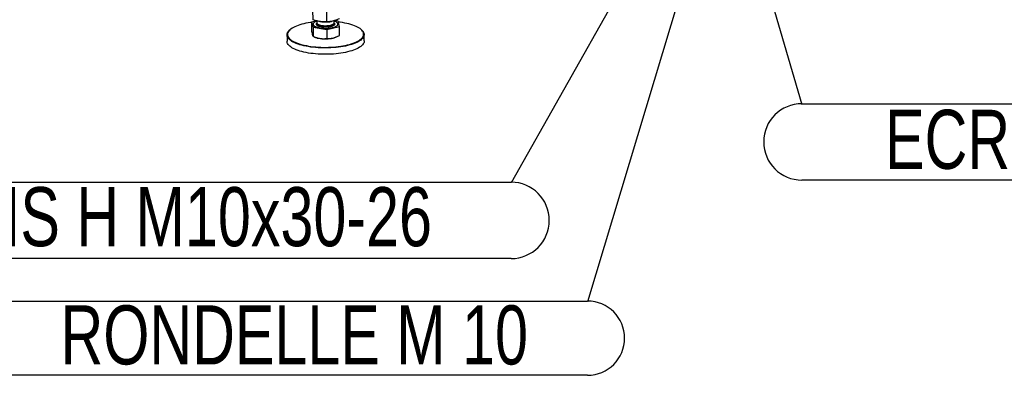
# Model space of a CAD drawing. Header units: millimetres. Extents: x 5 to 589, y 5 to 415.
# Tile 73 of 115: x 454 to 512, y 244 to 265. Entities that reach past the tile are written whole.
import ezdxf

# ---------------------------------------------------------------- set-up
doc = ezdxf.new("R2010")
doc.units = ezdxf.units.MM
doc.layers.add('NOTES', color=6, linetype='Continuous')
doc.layers.add('TRAIT-FORT', color=4, linetype='Continuous', lineweight=25)
doc.styles.add('SLDTEXTSTYLE0', font='TXT', dxfattribs={"width": 0.75})
doc.dimstyles.new('SLDDIMSTYLE3', dxfattribs={"dimtxt": 0.18, "dimasz": 1, "dimexe": 0, "dimexo": 0.0625, "dimgap": 0, "dimtad": 0, "dimtih": 1, "dimtoh": 1, "dimdec": 0, "dimrnd": 1e-09, "dimzin": 0, "dimdsep": 46, "dimtxsty": 'Standard', "dimblk1": 'DOT', "dimblk2": 'DOT', "dimsah": 1, "dimcen": 0.09, "dimadec": 0, "dimazin": 0, "dimtfac": 1, "dimtdec": 0, "dimtofl": 0, "dimtmove": 0, "dimatfit": 3, "dimldrblk": 'DOT', "dimfxl": 1, "dimfrac": 2, "dimtolj": 1, "dimtzin": 0, "dimarcsym": 0})
doc.dimstyles.new('SLDDIMSTYLE4', dxfattribs={"dimtxt": 0.18, "dimasz": 2, "dimexe": 0, "dimexo": 0.0625, "dimgap": 0, "dimtad": 0, "dimtih": 1, "dimtoh": 1, "dimdec": 0, "dimrnd": 1e-09, "dimzin": 0, "dimdsep": 46, "dimtxsty": 'Standard', "dimsah": 1, "dimcen": 0.09, "dimadec": 0, "dimazin": 0, "dimtfac": 2, "dimtdec": 0, "dimtofl": 0, "dimtmove": 0, "dimatfit": 3, "dimfxl": 1, "dimfrac": 2, "dimtolj": 1, "dimtzin": 0, "dimarcsym": 0})

# ---------------------------------------------------------------- blocks, each defined once
blk = doc.blocks.new('SW_NOTE_41')
at = {"layer": 'NOTES', "color": 0}
for p, q in [((0, 0.046), (43.522, 0.046)), ((43.522, -4.482), (0, -4.482))]:
    blk.add_line(p, q, dxfattribs=at)
for centre, start, end in [((0, -2.218), 90, 270), ((43.522, -2.218), 270, 90)]:
    blk.add_arc(centre, 2.264, start, end, dxfattribs=at)
at = {"layer": 'NOTES', "color": 0, "insert": (21.606, -0.317), "char_height": 3.5, "attachment_point": 2, "style": 'SLDTEXTSTYLE0'}
blk.add_mtext('ECROU M36 DIN934', dxfattribs=at)
blk = doc.blocks.new('_DOT')
at = {"color": 0, "linetype": 'ByBlock', "lineweight": -2}
blk.add_line((-0.5, 0), (-1, 0), dxfattribs=at)
at = {"color": 0, "linetype": 'ByBlock', "const_width": 0.5}
blk.add_lwpolyline([(-0.25, 0, 1), (0.25, 0, 1)], format="xyb", close=True, dxfattribs=at)
blk = doc.blocks.new('SW_NOTE_42')
at = {"layer": 'NOTES', "color": 0}
for p, q in [((-37.233, 0.046), (0, 0.046)), ((0, -4.482), (-37.233, -4.482))]:
    blk.add_line(p, q, dxfattribs=at)
for centre, start, end in [((-37.233, -2.218), 90, 270), ((0, -2.218), 270, 90)]:
    blk.add_arc(centre, 2.264, start, end, dxfattribs=at)
at = {"layer": 'NOTES', "color": 0, "insert": (-18.542, -0.248), "char_height": 3.5, "attachment_point": 2, "style": 'SLDTEXTSTYLE0'}
blk.add_mtext('VIS H M10x30-26', dxfattribs=at)
blk = doc.blocks.new('SW_NOTE_43')
at = {"layer": 'NOTES', "color": 0}
for p, q in [((-34.34, 0.046), (0, 0.046)), ((0, -4.356), (-34.34, -4.356))]:
    blk.add_line(p, q, dxfattribs=at)
for centre, start, end in [((-34.34, -2.155), 90, 270), ((0, -2.155), 270, 90)]:
    blk.add_arc(centre, 2.201, start, end, dxfattribs=at)
at = {"layer": 'NOTES', "color": 0, "insert": (-17.378, -0.211), "char_height": 3.5, "attachment_point": 2, "style": 'SLDTEXTSTYLE0'}
blk.add_mtext('RONDELLE M 10', dxfattribs=at)

msp = doc.modelspace()

# ---------------------------------------------------------------- linework, layer by layer
at = {"layer": 'TRAIT-FORT', "color": 4, "linetype": 'Continuous', "lineweight": 25}
for p, q in [((471.46868, 264.59159), (471.46615, 265.15755)), ((472.29301, 264.46542), (472.2905, 265.02755)), ((471.69101, 264.52252), (471.38671, 264.4477)), ((471.38671, 264.4477), (471.4707, 264.13949)), ((471.38671, 264.4477), (471.38909, 263.91483)), ((471.48088, 264.32363), (471.4809, 264.31826)), ((471.69586, 264.52118), (471.69636, 264.40959)), ((471.86667, 264.48461), (471.89528, 264.48)), ((472.52537, 264.48281), (472.55842, 264.48845)), ((472.72492, 264.41418), (472.72441, 264.52761)), ((472.95138, 264.50356), (472.75012, 264.53436)), ((472.94118, 264.32478), (472.94115, 264.33015)), ((473.03537, 264.19535), (472.95138, 264.50356)), ((470.10965, 263.99345), (470.08314, 263.97002)), ((471.4707, 264.13949), (472.29503, 264.01331)), ((471.4707, 264.13949), (471.47308, 263.60662)), ((472.29503, 264.01331), (473.03537, 264.19535)), ((472.29503, 264.01331), (472.29741, 263.48045)), ((473.03775, 263.66248), (473.03537, 264.19535)), ((474.342, 263.98904), (474.31528, 264.01223)), ((469.92814, 263.68564), (469.92982, 263.30969)), ((471.53378, 263.58027), (471.60392, 263.55107)), ((472.82502, 263.55652), (472.84898, 263.56675)), ((474.50121, 263.33011), (474.49953, 263.70606))]:
    msp.add_line(p, q, dxfattribs=at)
at = {"layer": 'TRAIT-FORT', "color": 4, "linetype": 'Continuous', "lineweight": 25, "flags": 128}
for points in [[(471.38676, 264.43675), (471.31917, 264.42696), (471.18275, 264.40443), (471.05094, 264.37886), (470.92432, 264.35036), (470.80346, 264.31905), (470.6889, 264.28508), (470.58115, 264.2486), (470.48069, 264.20978), (470.38797, 264.16877), (470.30341, 264.12578), (470.22737, 264.08098), (470.16021, 264.03458), (470.10222, 263.98679), (470.05366, 263.93782), (470.01475, 263.88789), (469.98566, 263.83723), (469.96652, 263.78605), (469.95741, 263.73458), (469.95839, 263.68307), (469.96943, 263.63173), (469.9905, 263.5808)], [(469.9905, 263.5808), (470.0215, 263.5305), (470.06229, 263.48106), (470.11269, 263.4327), (470.17247, 263.38563), (470.24137, 263.34007), (470.31908, 263.29622), (470.40525, 263.25428), (470.4995, 263.21442), (470.6014, 263.17684), (470.7105, 263.14169), (470.82632, 263.10914), (470.94834, 263.07933), (471.076, 263.05239), (471.20875, 263.02845), (471.34598, 263.0076), (471.4871, 262.98995), (471.63145, 262.97558), (471.77841, 262.96454), (471.92731, 262.95688), (472.07749, 262.95265), (472.22828, 262.95186), (472.379, 262.9545), (472.52899, 262.96058), (472.67756, 262.97007), (472.82407, 262.98291), (472.96785, 262.99906), (473.10826, 263.01844), (473.24468, 263.04097), (473.37649, 263.06654), (473.50311, 263.09504), (473.62397, 263.12634), (473.73853, 263.16031), (473.84628, 263.19679), (473.94674, 263.23562), (474.03946, 263.27663), (474.12402, 263.31962), (474.20006, 263.36442), (474.26722, 263.41082), (474.32521, 263.4586), (474.37377, 263.50757), (474.41268, 263.5575), (474.44177, 263.60817), (474.46091, 263.65935), (474.47002, 263.71081), (474.46904, 263.76233), (474.458, 263.81367), (474.43693, 263.8646), (474.40593, 263.9149), (474.36514, 263.96434), (474.31474, 264.0127), (474.25496, 264.05976), (474.18606, 264.10532), (474.10835, 264.14917), (474.02218, 264.19112), (473.92793, 264.23098), (473.82603, 264.26856), (473.71693, 264.30371), (473.60111, 264.33626), (473.47909, 264.36607), (473.35143, 264.39301), (473.21868, 264.41695), (473.08145, 264.43779), (472.96527, 264.45259)], [(471.4809, 264.31826), (471.48097, 264.31523), (471.48728, 264.28579), (471.50374, 264.25685), (471.53014, 264.22881), (471.56609, 264.20208), (471.61109, 264.17703), (471.66452, 264.154), (471.72562, 264.13332), (471.79354, 264.11529), (471.86731, 264.10015), (471.94591, 264.08812), (472.02823, 264.07937), (472.11312, 264.07401), (472.19939, 264.07213), (472.28581, 264.07375), (472.37119, 264.07885), (472.45432, 264.08736), (472.53403, 264.09915), (472.60921, 264.11406), (472.6788, 264.13189), (472.74182, 264.15238), (472.7974, 264.17524), (472.84474, 264.20015), (472.88318, 264.22677), (472.91219, 264.25472), (472.93136, 264.28361), (472.94042, 264.31303), (472.94118, 264.32478)], [(471.69594, 264.50161), (471.65146, 264.48488), (471.59992, 264.46095), (471.55695, 264.43514), (471.52316, 264.40781), (471.49903, 264.37934), (471.48489, 264.35013), (471.48095, 264.3206), (471.48725, 264.29116), (471.50372, 264.26222), (471.53011, 264.23418), (471.56606, 264.20745), (471.61107, 264.1824), (471.6645, 264.15937), (471.7256, 264.13869), (471.79351, 264.12066), (471.86729, 264.10552), (471.94589, 264.09349), (472.02821, 264.08474), (472.1131, 264.07938), (472.19936, 264.0775), (472.28579, 264.07912), (472.37116, 264.08422), (472.45429, 264.09273), (472.53401, 264.10452), (472.60919, 264.11943), (472.67878, 264.13726), (472.7418, 264.15775), (472.79737, 264.18061), (472.84471, 264.20553), (472.88316, 264.23215), (472.91217, 264.2601), (472.93134, 264.28898), (472.94039, 264.3184), (472.93921, 264.34794), (472.92781, 264.37719), (472.90634, 264.40572), (472.87511, 264.43315), (472.83456, 264.45909), (472.78526, 264.48318), (472.72789, 264.50507), (472.72451, 264.5062)], [(471.69636, 264.40959), (471.69856, 264.3936), (471.71017, 264.36946), (471.73152, 264.34615), (471.7622, 264.32412), (471.8016, 264.3038), (471.84897, 264.28558), (471.90337, 264.26982), (471.96376, 264.25682), (472.02895, 264.24684), (472.09768, 264.24007), (472.1686, 264.23665), (472.24035, 264.23664), (472.31151, 264.24004), (472.38071, 264.24679), (472.44661, 264.25674), (472.5079, 264.26972), (472.56342, 264.28546), (472.61206, 264.30367), (472.6529, 264.32398), (472.68512, 264.346), (472.70811, 264.36931), (472.72142, 264.39344), (472.72492, 264.41418)], [(471.70358, 264.38055), (471.70252, 264.37827), (471.69665, 264.35383), (471.7008, 264.32938), (471.71487, 264.3054), (471.7386, 264.28237), (471.77152, 264.26073), (471.81299, 264.24089), (471.86221, 264.22326), (471.91821, 264.20816), (471.97991, 264.1959), (472.04611, 264.1867), (472.11552, 264.18076), (472.18678, 264.17819), (472.25851, 264.17904), (472.32931, 264.18328), (472.39781, 264.19084), (472.46267, 264.20158), (472.52263, 264.21527), (472.57652, 264.23166), (472.6233, 264.25043), (472.66205, 264.27121), (472.69201, 264.29359), (472.71262, 264.31714), (472.72346, 264.34141), (472.72432, 264.36592), (472.71796, 264.38508)], [(469.96248, 263.55215), (469.94114, 263.60373), (469.92996, 263.65571), (469.92897, 263.70788), (469.93819, 263.75999), (469.95757, 263.81182), (469.98703, 263.86313), (470.02644, 263.91369), (470.07561, 263.96328), (470.08314, 263.97002)], [(474.342, 263.98904), (474.39249, 263.94054), (474.4338, 263.89048), (474.46519, 263.83954), (474.48653, 263.78797), (474.49771, 263.73598), (474.4987, 263.68381), (474.48948, 263.6317), (474.4701, 263.57987), (474.44064, 263.52856), (474.40123, 263.478), (474.35206, 263.42841), (474.29333, 263.38001), (474.22532, 263.33303), (474.14832, 263.28767), (474.06269, 263.24413), (473.9688, 263.2026), (473.86706, 263.16328), (473.75795, 263.12634), (473.64194, 263.09194), (473.51955, 263.06024), (473.39133, 263.03138), (473.25785, 263.00549), (473.1197, 262.98267), (472.97752, 262.96305), (472.83192, 262.94669), (472.68356, 262.93369), (472.5331, 262.92408), (472.38121, 262.91793), (472.22858, 262.91525), (472.07589, 262.91605), (471.9238, 262.92034), (471.77302, 262.92809), (471.6242, 262.93927), (471.47802, 262.95383), (471.33512, 262.9717), (471.19615, 262.99281), (471.06172, 263.01705), (470.93244, 263.04433), (470.80888, 263.07452), (470.6916, 263.10748), (470.58111, 263.14307), (470.47792, 263.18113), (470.38248, 263.22149), (470.29522, 263.26397), (470.21653, 263.30838), (470.14675, 263.35451), (470.08621, 263.40218), (470.03518, 263.45115), (469.99387, 263.50121), (469.96248, 263.55215), (469.96248, 263.55215)], [(474.50121, 263.33011), (474.50038, 263.30787), (474.49116, 263.25575), (474.47178, 263.20393), (474.44232, 263.15262), (474.40291, 263.10206), (474.35374, 263.05247), (474.29501, 263.00407), (474.227, 262.95709), (474.15, 262.91172), (474.06437, 262.86818), (473.97048, 262.82666), (473.86874, 262.78734), (473.75963, 262.7504), (473.64362, 262.716), (473.52123, 262.6843), (473.39301, 262.65544), (473.25953, 262.62954), (473.12138, 262.60673), (472.9792, 262.58711), (472.8336, 262.57075), (472.68524, 262.55774), (472.53478, 262.54814), (472.38289, 262.54199), (472.23026, 262.5393), (472.07757, 262.54011), (471.92548, 262.54439), (471.7747, 262.55215), (471.62588, 262.56332), (471.4797, 262.57788), (471.3368, 262.59576), (471.19783, 262.61686), (471.0634, 262.64111), (470.93412, 262.66839), (470.81056, 262.69858), (470.69328, 262.73154), (470.58279, 262.76713), (470.4796, 262.80519), (470.38416, 262.84555), (470.2969, 262.88803), (470.2182, 262.93243), (470.14843, 262.97857), (470.08789, 263.02623), (470.03686, 263.0752), (469.99555, 263.12527), (469.96416, 263.17621), (469.94282, 263.22778), (469.93164, 263.27977), (469.92982, 263.30969)]]:
    msp.add_lwpolyline(points, dxfattribs=at)
at = {"layer": 'TRAIT-FORT', "color": 4, "linetype": 'Continuous', "lineweight": 25}
for centre, radius, start, end in [((472.19934, 266.43316), 1.97669, 261.1515129, 272.2245401), ((472.21596, 266.32386), 1.86686, 271.8449218, 279.5399295), ((472.05316, 264.69625), 1.23015, 248.5806071, 262.168414), ((472.20279, 265.56204), 2.10846, 261.3461967, 282.7431308), ((472.43836, 264.48003), 1.00119, 283.2524577, 292.7181765)]:
    msp.add_arc(centre, radius, start, end, dxfattribs=at)
for points, knots in [([(472.29301, 264.46542), (472.23803, 264.46332), (472.13391, 264.45935), (471.98073, 264.46803), (471.84473, 264.48663), (471.71856, 264.51366), (471.59616, 264.54729), (471.51256, 264.57635), (471.46868, 264.59159)], [0, 0, 0, 0, 0.20206835, 0.38269984, 0.55531458, 0.69299169, 0.83889419, 1, 1, 1, 1]), ([(471.98428, 264.15754), (471.95493, 264.16269), (471.89448, 264.17331), (471.81517, 264.1968), (471.74769, 264.22595), (471.69829, 264.26005), (471.67508, 264.2909), (471.66779, 264.31601), (471.66834, 264.34046), (471.6776, 264.36563), (471.69746, 264.38325), (471.70466, 264.38964)], [0, 0, 0, 0, 0.12215309, 0.25162311, 0.38647571, 0.52419007, 0.66190443, 0.72940804, 0.79693017, 0.92640018, 1, 1, 1, 1]), ([(472.72078, 264.39238), (472.73147, 264.38049), (472.74753, 264.36264), (472.75411, 264.33777), (472.75399, 264.3133), (472.74087, 264.28387), (472.70701, 264.25098), (472.65625, 264.22066), (472.58756, 264.19314), (472.50113, 264.1698), (472.40081, 264.15252), (472.31021, 264.14423), (472.23661, 264.14146), (472.16497, 264.14131), (472.07856, 264.14512), (472.01509, 264.15348), (471.98428, 264.15754)], [0, 0, 0, 0, 0.08562762, 0.12863441, 0.171653, 0.25413881, 0.33196298, 0.40978715, 0.49227296, 0.57818803, 0.66592634, 0.75366465, 0.79667143, 0.83969002, 0.92217583, 1, 1, 1, 1]), ([(473.03335, 264.64746), (472.98398, 264.62479), (472.89047, 264.58185), (472.7529, 264.53323), (472.63076, 264.50097), (472.51745, 264.48085), (472.40751, 264.46874), (472.33242, 264.46656), (472.29301, 264.46542)], [0, 0, 0, 0, 0.20206835, 0.38269984, 0.55531458, 0.69299169, 0.83889419, 1, 1, 1, 1]), ([(471.38909, 263.91483), (471.39599, 263.87189), (471.4064, 263.80713), (471.4206, 263.7371), (471.42778, 263.70891), (471.43138, 263.69477)], [0, 0, 0, 0, 0.49525132, 0.7468182, 1, 1, 1, 1]), ([(471.43138, 263.69477), (471.4384, 263.67227), (471.4526, 263.62677), (471.46621, 263.61339), (471.47308, 263.60662)], [0, 0, 0, 0, 0.49451073, 1, 1, 1, 1]), ([(471.47308, 263.60662), (471.54009, 263.57846), (471.64114, 263.53599), (471.77984, 263.49656), (471.85023, 263.48392), (471.88554, 263.47758)], [0, 0, 0, 0, 0.49525132, 0.7468182, 1, 1, 1, 1]), ([(471.88554, 263.47758), (471.95459, 263.47033), (472.09422, 263.45567), (472.22919, 263.47213), (472.29741, 263.48045)], [0, 0, 0, 0, 0.49451073, 1, 1, 1, 1]), ([(472.29741, 263.48045), (472.3576, 263.47731), (472.44837, 263.47257), (472.57294, 263.48498), (472.63616, 263.49865), (472.66787, 263.50551)], [0, 0, 0, 0, 0.49525132, 0.7468182, 1, 1, 1, 1]), ([(472.66787, 263.50551), (472.72989, 263.52408), (472.85528, 263.56164), (472.97648, 263.62862), (473.03775, 263.66248)], [0, 0, 0, 0, 0.49451073, 1, 1, 1, 1])]:
    msp.add_open_spline(points, degree=3, knots=knots, dxfattribs=at)

# ---------------------------------------------------------------- block references
at = {"layer": 'NOTES', "color": 211}
for name, p in [('SW_NOTE_41', (500.44025, 259.56781)), ('SW_NOTE_42', (483.20755, 254.91372)), ('SW_NOTE_43', (487.73585, 247.8697))]:
    msp.add_blockref(name, p, dxfattribs=at)

# ---------------------------------------------------------------- leaders
for points, dimstyle in [([(494.45095, 274.8278), (483.20755, 254.91372)], 'SLDDIMSTYLE4'), ([(495.68565, 274.27505), (487.73585, 247.8697)], 'SLDDIMSTYLE4'), ([(497.16179, 270.71017), (500.44025, 259.56781)], 'SLDDIMSTYLE3')]:
    msp.add_leader(points, dimstyle=dimstyle, dxfattribs=at)

doc.saveas('drawing.dxf')
